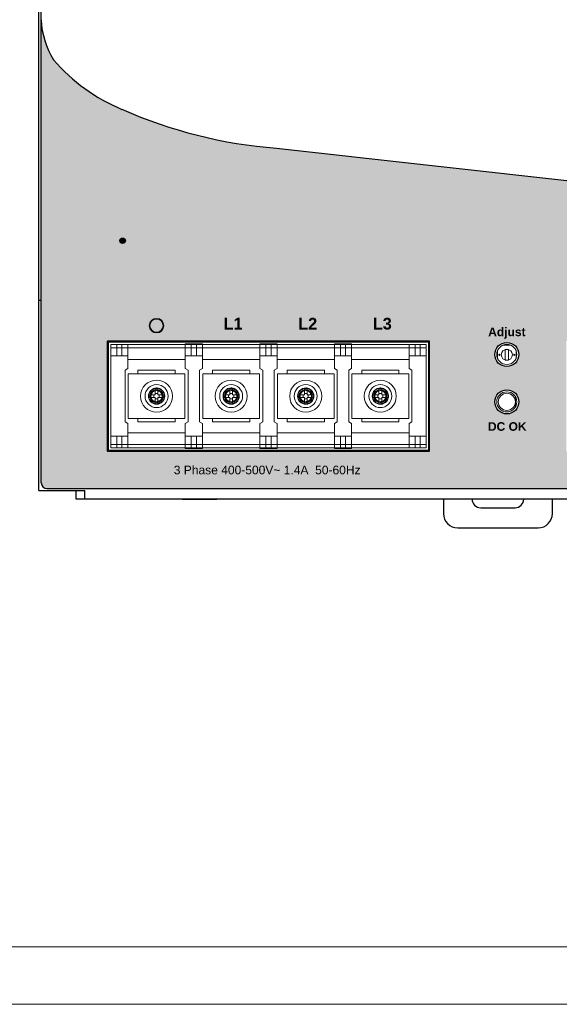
# Model space of a CAD drawing. Header units: millimetres. Extents: x 0 to 560, y 0 to 297.
# Tile 3 of 5: x 376 to 470, y 0 to 172. Entities that reach past the tile are written whole.
import ezdxf

# ---------------------------------------------------------------- set-up
doc = ezdxf.new("R2010")
doc.units = ezdxf.units.MM
doc.layers.get('0').update_dxf_attribs({"linetype": 'CONTINUOUS', "lineweight": 13})
doc.layers.add('Line', color=3, linetype='CONTINUOUS', lineweight=25)
doc.styles.add('arial', font='arial.ttf', dxfattribs={"height": 5})
doc.styles.add('STD', font='txt')

msp = doc.modelspace()

# ---------------------------------------------------------------- hatches: boundary and pattern name
at = {"ltscale": 5, "true_color": 0x000000}
h = msp.add_hatch(color=18, dxfattribs=at)
h.paths.add_polyline_path([(499.1, 140.42), (420.58, 149.14, -0.084309), (393.66, 155.92, -0.11581), (381.74, 164.53, -0.132154), (379.6, 171.5), (379.6, 90.85, 0.414214), (380.6, 89.85), (537.8, 89.85, 0.414214), (538.8, 90.85), (538.8, 125.4, 0.130211)])
h.paths.add_polyline_path([(462.85, 113.2, -1), (458.65, 113.2, -1)], flags=16)
h.paths.add_polyline_path([(447.3, 96.35), (391.1, 96.35), (391.1, 115.55), (447.3, 115.55)], flags=16)
h.paths.add_polyline_path([(527.3, 115.55), (527.3, 96.35), (471.1, 96.35), (471.1, 115.55)], flags=16)
h.paths.add_polyline_path([(462.85, 104.95, -1), (458.65, 104.95, -1)], flags=16)
at = {"linetype": 'ByBlock', "ltscale": 10, "true_color": 0xffffff}
h = msp.add_hatch(color=7, dxfattribs=at)
h.paths.add_polyline_path([(398.43, 118.23, 1), (400.97, 118.23, 1)])
h.paths.add_polyline_path([(400.85, 118.23, -1), (398.55, 118.23, -1)], flags=16)
h.paths.add_polyline_path([(399.76, 119.16), (399.76, 118.46), (400.6, 118.46), (400.6, 118.34), (398.8, 118.34), (398.8, 118.46), (399.64, 118.46), (399.64, 119.16)], flags=0)
h.paths.add_polyline_path([(400.3, 118.01), (400.3, 117.89), (399.1, 117.89), (399.1, 118.01)], flags=0)
h.paths.add_polyline_path([(400, 117.57), (400, 117.45), (399.4, 117.45), (399.4, 117.57)], flags=0)
at = {"layer": 'Line', "true_color": 0xffffff}
h = msp.add_hatch(color=7, dxfattribs=at)
h.dxf.hatch_style = 2
edge = h.paths.add_edge_path()
edge.add_spline(control_points=[(391.03, 134.21), (391.03, 134.21), (391.02, 133.35), (391.02, 133.35), (391.02, 133.35), (391.02, 133.34), (391.02, 133.34), (387.87, 133.34), (387.71, 129.27), (391, 129.27), (391, 129.27), (391, 128.42), (391, 128.42), (391, 128.42), (390.98, 128.42), (390.98, 128.42), (386.43, 128.45), (386.58, 134.04), (390.79, 134.21), (390.79, 134.21), (391.03, 134.21), (391.03, 134.21)], knot_values=[0, 0, 0, 0, 1, 1, 1, 2, 2, 2, 3, 3, 3, 4, 4, 4, 5, 5, 5, 6, 6, 6, 7, 7, 7, 7], degree=3, periodic=0)
h = msp.add_hatch(color=7, dxfattribs=at)
h.dxf.hatch_style = 2
edge = h.paths.add_edge_path()
edge.add_spline(control_points=[(392.68, 133), (392.68, 133), (392.68, 132.15), (392.68, 132.15), (392.68, 132.15), (392.68, 130.9), (392.68, 130.9), (392.68, 130.9), (392.68, 129.66), (392.68, 129.66), (392.68, 129.66), (392.68, 128.38), (392.68, 128.38), (392.68, 128.38), (392.08, 128.38), (392.08, 128.38), (391.78, 128.38), (391.54, 128.75), (391.54, 129.17), (391.54, 129.59), (391.54, 129.66), (391.54, 129.66), (391.54, 129.66), (391.54, 133), (391.54, 133), (391.54, 133), (391.54, 134.24), (391.54, 134.24), (391.54, 134.24), (392.68, 134.24), (392.68, 134.24), (392.68, 134.24), (392.68, 133), (392.68, 133)], knot_values=[0, 0, 0, 0, 1, 1, 1, 2, 2, 2, 3, 3, 3, 4, 4, 4, 5, 5, 5, 6, 6, 6, 7, 7, 7, 8, 8, 8, 9, 9, 9, 10, 10, 10, 11, 11, 11, 11], degree=3, periodic=0)
h = msp.add_hatch(color=7, dxfattribs=at)
h.dxf.hatch_style = 2
edge = h.paths.add_edge_path()
edge.add_spline(control_points=[(394.88, 134.18), (394.88, 134.18), (394.89, 133.32), (394.89, 133.32), (394.89, 133.32), (394.89, 133.31), (394.89, 133.31), (398.04, 133.31), (398.2, 129.24), (394.91, 129.24), (394.91, 129.24), (394.91, 128.39), (394.91, 128.39), (394.91, 128.39), (394.93, 128.39), (394.93, 128.39), (399.49, 128.42), (399.33, 134.01), (395.11, 134.19), (395.11, 134.19), (394.88, 134.18), (394.88, 134.18)], knot_values=[0, 0, 0, 0, 1, 1, 1, 2, 2, 2, 3, 3, 3, 4, 4, 4, 5, 5, 5, 6, 6, 6, 7, 7, 7, 7], degree=3, periodic=0)
h = msp.add_hatch(color=7, dxfattribs=at)
h.dxf.hatch_style = 2
edge = h.paths.add_edge_path()
edge.add_spline(control_points=[(394.41, 133.03), (394.41, 132.72), (394.13, 132.47), (393.78, 132.47), (393.43, 132.47), (393.15, 132.72), (393.15, 133.03), (393.15, 133.33), (393.43, 133.58), (393.78, 133.58), (394.13, 133.58), (394.41, 133.33), (394.41, 133.03)], knot_values=[0, 0, 0, 0, 1, 1, 1, 2, 2, 2, 3, 3, 3, 4, 4, 4, 4], degree=3, periodic=0)
h = msp.add_hatch(color=7, dxfattribs=at)
h.dxf.hatch_style = 2
edge = h.paths.add_edge_path()
edge.add_spline(control_points=[(394.34, 131.12), (394.34, 131.12), (394.34, 130.63), (394.34, 130.63), (394.34, 130.63), (394.34, 129.88), (394.34, 129.88), (394.34, 129.88), (394.34, 129.16), (394.34, 129.16), (394.34, 129.16), (394.34, 128.4), (394.34, 128.4), (394.34, 128.4), (393.74, 128.4), (393.74, 128.4), (393.44, 128.4), (393.2, 128.62), (393.2, 128.87), (393.2, 129.11), (393.2, 129.16), (393.2, 129.16), (393.2, 129.16), (393.2, 131.12), (393.2, 131.12), (393.2, 131.12), (393.2, 131.86), (393.2, 131.86), (393.2, 131.86), (394.34, 131.86), (394.34, 131.86), (394.34, 131.86), (394.34, 131.12), (394.34, 131.12)], knot_values=[0, 0, 0, 0, 1, 1, 1, 2, 2, 2, 3, 3, 3, 4, 4, 4, 5, 5, 5, 6, 6, 6, 7, 7, 7, 8, 8, 8, 9, 9, 9, 10, 10, 10, 11, 11, 11, 11], degree=3, periodic=0)
h = msp.add_hatch(color=7, dxfattribs=at)
h.dxf.hatch_style = 2
edge = h.paths.add_edge_path()
edge.add_spline(control_points=[(396.74, 130.82), (396.74, 130.82), (397.1, 130.48), (397.1, 130.48), (397.1, 130.48), (397.65, 129.98), (397.65, 129.98), (397.65, 129.98), (398.18, 129.48), (398.18, 129.48), (398.18, 129.48), (398.73, 128.97), (398.73, 128.97), (398.73, 128.97), (398.32, 128.53), (398.32, 128.53), (398.12, 128.31), (397.79, 128.28), (397.61, 128.45), (397.43, 128.62), (397.4, 128.65), (397.4, 128.65), (397.4, 128.65), (395.96, 129.99), (395.96, 129.99), (395.96, 129.99), (395.43, 130.49), (395.43, 130.49), (395.43, 130.49), (396.2, 131.32), (396.2, 131.32), (396.2, 131.32), (396.74, 130.82), (396.74, 130.82)], knot_values=[0, 0, 0, 0, 1, 1, 1, 2, 2, 2, 3, 3, 3, 4, 4, 4, 5, 5, 5, 6, 6, 6, 7, 7, 7, 8, 8, 8, 9, 9, 9, 10, 10, 10, 11, 11, 11, 11], degree=3, periodic=0)

# ---------------------------------------------------------------- linework, layer by layer
at = {"linetype": 'Continuous'}
for p, q in [((391.3, 115.35), (391.3, 96.55)), ((447.1, 115.35), (391.3, 115.35)), ((391.7, 114.95), (391.7, 96.95)), ((391.7, 114.95), (446.7, 114.95)), ((392.75, 114.95), (392.75, 114.39)), ((392.75, 114.95), (392.75, 112.95)), ((393.65, 114.39), (393.65, 114.95)), ((393.65, 112.95), (393.65, 114.95)), ((394.7, 114.95), (394.7, 114.39)), ((394.7, 114.95), (394.7, 110.74)), ((404.7, 115.05), (404.7, 114.95)), ((407.7, 115.05), (404.7, 115.05)), ((404.7, 115.05), (404.7, 114.95)), ((407.7, 115.05), (404.7, 115.05)), ((404.7, 114.39), (404.7, 114.95)), ((404.7, 114.95), (404.7, 110.74)), ((405.75, 114.95), (405.75, 114.39)), ((405.75, 114.95), (405.75, 112.95)), ((406.65, 114.39), (406.65, 114.95)), ((406.65, 112.95), (406.65, 114.95)), ((407.7, 114.95), (407.7, 115.05)), ((407.7, 114.95), (407.7, 115.05)), ((407.7, 114.95), (407.7, 114.39)), ((407.7, 114.95), (407.7, 110.74)), ((417.7, 115.05), (417.7, 114.95)), ((420.7, 115.05), (417.7, 115.05)), ((417.7, 115.05), (417.7, 114.95)), ((420.7, 115.05), (417.7, 115.05)), ((417.7, 114.39), (417.7, 114.95)), ((417.7, 114.95), (417.7, 110.74)), ((418.75, 114.95), (418.75, 114.39)), ((418.75, 114.95), (418.75, 112.95)), ((419.65, 114.39), (419.65, 114.95)), ((419.65, 112.95), (419.65, 114.95)), ((420.7, 114.95), (420.7, 115.05)), ((420.7, 114.95), (420.7, 115.05)), ((420.7, 114.95), (420.7, 114.39)), ((420.7, 114.95), (420.7, 110.74)), ((433.7, 115.05), (430.7, 115.05)), ((430.7, 115.05), (430.7, 114.95)), ((433.7, 115.05), (430.7, 115.05)), ((430.7, 115.05), (430.7, 114.95)), ((430.7, 114.39), (430.7, 114.95)), ((430.7, 114.95), (430.7, 110.74)), ((431.75, 114.95), (431.75, 114.39)), ((431.75, 114.95), (431.75, 112.95)), ((432.65, 114.39), (432.65, 114.95)), ((432.65, 112.95), (432.65, 114.95)), ((433.7, 114.95), (433.7, 115.05)), ((433.7, 114.95), (433.7, 115.05)), ((433.7, 114.95), (433.7, 114.39)), ((433.7, 114.95), (433.7, 110.74)), ((443.7, 114.39), (443.7, 114.95)), ((443.7, 114.95), (443.7, 110.74)), ((444.75, 114.95), (444.75, 114.39)), ((444.75, 114.95), (444.75, 112.95)), ((445.65, 114.39), (445.65, 114.95)), ((445.65, 112.95), (445.65, 114.95)), ((446.7, 114.95), (446.7, 97.51)), ((447.1, 96.55), (447.1, 115.35)), ((391.7, 114.39), (446.7, 114.39)), ((459.15, 113.88), (459.15, 112.54)), ((460.06, 114.8), (461.44, 114.8)), ((461.05, 114.06), (460.45, 114.06)), ((460.45, 114.06), (460.45, 112.24)), ((461.05, 112.24), (461.05, 114.06)), ((462.35, 112.54), (462.35, 113.88)), ((391.7, 112.95), (394.7, 112.95)), ((394.7, 112.35), (404.7, 112.35)), ((404.7, 112.95), (407.7, 112.95)), ((407.7, 112.35), (417.7, 112.35)), ((417.7, 112.95), (420.7, 112.95)), ((420.7, 112.35), (430.7, 112.35)), ((430.7, 112.95), (433.7, 112.95)), ((433.7, 112.35), (443.7, 112.35)), ((443.7, 112.95), (446.7, 112.95)), ((460.45, 112.24), (461.05, 112.24)), ((394.7, 110.74), (394.2, 110.45)), ((394.2, 110.45), (394.2, 101.45)), ((394.75, 109.85), (394.75, 102.05)), ((404.65, 109.85), (394.75, 109.85)), ((396.45, 109.85), (396.45, 110.45)), ((402.95, 110.45), (396.45, 110.45)), ((402.95, 110.45), (402.95, 109.85)), ((404.65, 102.05), (404.65, 109.85)), ((405.2, 110.45), (404.7, 110.74)), ((405.2, 101.45), (405.2, 110.45)), ((407.7, 110.74), (407.2, 110.45)), ((407.2, 110.45), (407.2, 101.45)), ((407.75, 109.85), (407.75, 102.05)), ((417.65, 109.85), (407.75, 109.85)), ((409.45, 109.85), (409.45, 110.45)), ((415.95, 110.45), (409.45, 110.45)), ((415.95, 110.45), (415.95, 109.85)), ((417.65, 102.05), (417.65, 109.85)), ((418.2, 110.45), (417.7, 110.74)), ((418.2, 101.45), (418.2, 110.45)), ((420.7, 110.74), (420.2, 110.45)), ((420.2, 110.45), (420.2, 101.45)), ((420.75, 109.85), (420.75, 102.05)), ((430.65, 109.85), (420.75, 109.85)), ((422.45, 109.85), (422.45, 110.45)), ((428.95, 110.45), (422.45, 110.45)), ((428.95, 110.45), (428.95, 109.85)), ((430.65, 102.05), (430.65, 109.85)), ((431.2, 110.45), (430.7, 110.74)), ((431.2, 101.45), (431.2, 110.45)), ((433.7, 110.74), (433.2, 110.45)), ((433.2, 110.45), (433.2, 101.45)), ((443.65, 109.85), (433.75, 109.85)), ((433.75, 109.85), (433.75, 102.05)), ((441.95, 110.45), (435.45, 110.45)), ((435.45, 109.85), (435.45, 110.45)), ((441.95, 110.45), (441.95, 109.85)), ((443.65, 102.05), (443.65, 109.85)), ((444.2, 110.45), (443.7, 110.74)), ((444.2, 101.45), (444.2, 110.45)), ((399.46, 107.29), (399.46, 106.19)), ((399.94, 106.4), (399.46, 106.4)), ((399.94, 106.19), (399.94, 107.29)), ((412.46, 107.29), (412.46, 106.19)), ((412.94, 106.4), (412.46, 106.4)), ((412.94, 106.19), (412.94, 107.29)), ((425.46, 107.29), (425.46, 106.19)), ((425.94, 106.4), (425.46, 106.4)), ((425.94, 106.19), (425.94, 107.29)), ((438.46, 107.29), (438.46, 106.19)), ((438.94, 106.4), (438.46, 106.4)), ((438.94, 106.19), (438.94, 107.29)), ((399.46, 106.19), (398.36, 106.19)), ((398.36, 105.71), (399.46, 105.71)), ((399.25, 106.19), (399.25, 105.71)), ((399.46, 105.71), (399.46, 104.61)), ((399.46, 105.5), (399.94, 105.5)), ((401.04, 106.19), (399.94, 106.19)), ((399.94, 104.61), (399.94, 105.71)), ((399.94, 105.71), (401.04, 105.71)), ((400.15, 105.71), (400.15, 106.19)), ((412.46, 106.19), (411.36, 106.19)), ((411.36, 105.71), (412.46, 105.71)), ((412.25, 106.19), (412.25, 105.71)), ((412.46, 105.71), (412.46, 104.61)), ((412.46, 105.5), (412.94, 105.5)), ((414.04, 106.19), (412.94, 106.19)), ((412.94, 104.61), (412.94, 105.71)), ((412.94, 105.71), (414.04, 105.71)), ((413.15, 105.71), (413.15, 106.19)), ((425.46, 106.19), (424.36, 106.19)), ((424.36, 105.71), (425.46, 105.71)), ((425.25, 106.19), (425.25, 105.71)), ((425.46, 105.71), (425.46, 104.61)), ((425.46, 105.5), (425.94, 105.5)), ((427.04, 106.19), (425.94, 106.19)), ((425.94, 105.71), (427.04, 105.71)), ((425.94, 104.61), (425.94, 105.71)), ((426.15, 105.71), (426.15, 106.19)), ((438.46, 106.19), (437.36, 106.19)), ((437.36, 105.71), (438.46, 105.71)), ((438.25, 106.19), (438.25, 105.71)), ((438.46, 105.71), (438.46, 104.61)), ((438.46, 105.5), (438.94, 105.5)), ((440.04, 106.19), (438.94, 106.19)), ((438.94, 105.71), (440.04, 105.71)), ((438.94, 104.61), (438.94, 105.71)), ((439.15, 105.71), (439.15, 106.19)), ((462.25, 105.81), (462.25, 104.09)), ((394.2, 101.45), (394.7, 101.16)), ((394.75, 102.05), (404.65, 102.05)), ((396.45, 101.45), (396.45, 102.05)), ((396.45, 101.45), (402.95, 101.45)), ((402.95, 102.05), (402.95, 101.45)), ((404.7, 101.16), (405.2, 101.45)), ((407.2, 101.45), (407.7, 101.16)), ((407.75, 102.05), (417.65, 102.05)), ((409.45, 101.45), (409.45, 102.05)), ((409.45, 101.45), (415.95, 101.45)), ((415.95, 102.05), (415.95, 101.45)), ((417.7, 101.16), (418.2, 101.45)), ((420.2, 101.45), (420.7, 101.16)), ((420.75, 102.05), (430.65, 102.05)), ((422.45, 101.45), (422.45, 102.05)), ((422.45, 101.45), (428.95, 101.45)), ((428.95, 102.05), (428.95, 101.45)), ((430.7, 101.16), (431.2, 101.45)), ((433.2, 101.45), (433.7, 101.16)), ((433.75, 102.05), (443.65, 102.05)), ((435.45, 101.45), (435.45, 102.05)), ((435.45, 101.45), (441.95, 101.45)), ((441.95, 102.05), (441.95, 101.45)), ((443.7, 101.16), (444.2, 101.45)), ((394.7, 101.16), (394.7, 96.95)), ((394.7, 99.55), (404.7, 99.55)), ((404.7, 101.16), (404.7, 96.95)), ((407.7, 101.16), (407.7, 96.95)), ((407.7, 99.55), (417.7, 99.55)), ((417.7, 101.16), (417.7, 96.95)), ((420.7, 101.16), (420.7, 96.95)), ((420.7, 99.55), (430.7, 99.55)), ((430.7, 101.16), (430.7, 96.95)), ((433.7, 101.16), (433.7, 96.95)), ((433.7, 99.55), (443.7, 99.55)), ((443.7, 101.16), (443.7, 96.95)), ((391.7, 98.95), (394.7, 98.95)), ((392.75, 98.95), (392.75, 96.95)), ((393.65, 98.95), (393.65, 96.95)), ((404.7, 98.95), (407.7, 98.95)), ((405.75, 98.95), (405.75, 96.95)), ((406.65, 98.95), (406.65, 96.95)), ((417.7, 98.95), (420.7, 98.95)), ((418.75, 98.95), (418.75, 96.95)), ((419.65, 98.95), (419.65, 96.95)), ((430.7, 98.95), (433.7, 98.95)), ((431.75, 98.95), (431.75, 96.95)), ((432.65, 98.95), (432.65, 96.95)), ((443.7, 98.95), (446.7, 98.95)), ((444.75, 98.95), (444.75, 96.95)), ((445.65, 98.95), (445.65, 96.95)), ((391.3, 96.55), (447.1, 96.55)), ((391.7, 97.51), (446.7, 97.51)), ((446.7, 96.95), (391.7, 96.95)), ((392.75, 97.51), (392.75, 96.95)), ((393.65, 96.95), (393.65, 97.51)), ((394.7, 97.51), (394.7, 96.95)), ((404.7, 96.95), (404.7, 97.51)), ((404.7, 96.95), (404.7, 96.85)), ((404.7, 96.95), (404.7, 96.85)), ((404.7, 96.85), (407.7, 96.85)), ((404.7, 96.85), (407.7, 96.85)), ((405.75, 97.51), (405.75, 96.95)), ((406.65, 96.95), (406.65, 97.51)), ((407.7, 97.51), (407.7, 96.95)), ((407.7, 96.85), (407.7, 96.95)), ((407.7, 96.85), (407.7, 96.95)), ((417.7, 96.95), (417.7, 97.51)), ((417.7, 96.95), (417.7, 96.85)), ((417.7, 96.95), (417.7, 96.85)), ((417.7, 96.85), (420.7, 96.85)), ((417.7, 96.85), (420.7, 96.85)), ((418.75, 97.51), (418.75, 96.95)), ((419.65, 96.95), (419.65, 97.51)), ((420.7, 97.51), (420.7, 96.95)), ((420.7, 96.85), (420.7, 96.95)), ((420.7, 96.85), (420.7, 96.95)), ((430.7, 96.95), (430.7, 97.51)), ((430.7, 96.95), (430.7, 96.85)), ((430.7, 96.95), (430.7, 96.85)), ((430.7, 96.85), (433.7, 96.85)), ((430.7, 96.85), (433.7, 96.85)), ((431.75, 97.51), (431.75, 96.95)), ((432.65, 96.95), (432.65, 97.51)), ((433.7, 97.51), (433.7, 96.95)), ((433.7, 96.85), (433.7, 96.95)), ((433.7, 96.85), (433.7, 96.95)), ((443.7, 96.95), (443.7, 97.51)), ((444.75, 97.51), (444.75, 96.95)), ((445.65, 96.95), (445.65, 97.51)), ((446.7, 97.51), (446.7, 96.95))]:
    msp.add_line(p, q, dxfattribs=at)
at = {"ltscale": 5}
for points in [[(0, 0), (560, 0), (560, 297), (0, 297)], [(10, 10), (550, 10), (550, 287), (10, 287)]]:
    msp.add_lwpolyline(points, close=True, dxfattribs=at)
at = {"color": 7, "linetype": 'ByBlock', "ltscale": 10, "true_color": 0xffffff}
for radius in [1.27, 1.15]:
    msp.add_circle((399.7, 118.23), radius, dxfattribs=at)
at = {"linetype": 'Continuous'}
for centre, radius in [((460.75, 113.21), 1.75), ((459.45, 113.15), 0.1), ((460.75, 113.15), 0.965), ((462.05, 113.15), 0.1), ((399.7, 105.95), 2.79), ((412.7, 105.95), 2.79), ((425.7, 105.95), 2.79), ((438.7, 105.95), 2.79), ((399.7, 105.95), 2), ((399.7, 105.95), 1.15), ((399.7, 105.95), 1), ((412.7, 105.95), 2), ((412.7, 105.95), 1.15), ((412.7, 105.95), 1), ((425.7, 105.95), 2), ((425.7, 105.95), 1.15), ((425.7, 105.95), 1), ((438.7, 105.95), 2), ((438.7, 105.95), 1.15), ((438.7, 105.95), 1), ((460.75, 104.95), 1.75), ((460.75, 104.95), 1.5)]:
    msp.add_circle(centre, radius, dxfattribs=at)
for centre, radius, start, end in [((399.7, 105.95), 1.42, 90, 270), ((399.7, 105.95), 1.35, 90, 270), ((399.7, 105.95), 0.982, 90, 270), ((399.7, 105.95), 1.42, 270, 90), ((412.7, 105.95), 1.42, 90, 270), ((412.7, 105.95), 1.35, 90, 270), ((412.7, 105.95), 0.982, 90, 270), ((412.7, 105.95), 1.42, 270, 90), ((425.7, 105.95), 1.42, 90, 270), ((425.7, 105.95), 1.35, 90, 270), ((425.7, 105.95), 0.982, 90, 270), ((425.7, 105.95), 1.42, 270, 90), ((438.7, 105.95), 1.42, 90, 270), ((438.7, 105.95), 1.35, 90, 270), ((438.7, 105.95), 0.982, 90, 270), ((438.7, 105.95), 1.42, 270, 90)]:
    msp.add_arc(centre, radius, start, end, dxfattribs=at)
for points, knots in [([(399.7, 107.3), (399.67, 107.3), (399.62, 107.29), (399.54, 107.29), (399.49, 107.29), (399.46, 107.29)], [0, 0, 0, 0, 0.0804634, 0.1609103, 0.2413241, 0.2413241, 0.2413241, 0.2413241]), ([(401.12, 105.95), (401.12, 106.03), (401.11, 106.19), (401.04, 106.42), (400.93, 106.65), (400.79, 106.86), (400.6, 107.04), (400.39, 107.19), (400.17, 107.29), (399.93, 107.36), (399.78, 107.37), (399.7, 107.37)], [0, 0, 0, 0, 0.232404, 0.475106, 0.726811, 0.982381, 1.239923, 1.49513, 1.746058, 1.987622, 2.218513, 2.218513, 2.218513, 2.218513]), ([(401.12, 105.95), (401.12, 106.03), (401.11, 106.18), (401.04, 106.41), (400.93, 106.64), (400.78, 106.85), (400.6, 107.03), (400.39, 107.18), (400.17, 107.29), (399.93, 107.36), (399.78, 107.37), (399.7, 107.37)], [0, 0, 0, 0, 0.227771, 0.468337, 0.719535, 0.976065, 1.235117, 1.491947, 1.743789, 1.985296, 2.214326, 2.214326, 2.214326, 2.214326]), ([(401.05, 105.95), (401.05, 106.03), (401.04, 106.18), (400.97, 106.41), (400.87, 106.62), (400.73, 106.82), (400.56, 106.99), (400.36, 107.13), (400.15, 107.23), (399.93, 107.29), (399.77, 107.3), (399.7, 107.3)], [0, 0, 0, 0, 0.227413, 0.460521, 0.69936, 0.939632, 1.180993, 1.420211, 1.656763, 1.886538, 2.109528, 2.109528, 2.109528, 2.109528]), ([(399.94, 107.29), (399.91, 107.29), (399.86, 107.29), (399.78, 107.29), (399.73, 107.3), (399.7, 107.3)], [0, 0, 0, 0, 0.0804138, 0.1608607, 0.2413241, 0.2413241, 0.2413241, 0.2413241]), ([(399.7, 107.3), (399.77, 107.3), (399.93, 107.29), (400.15, 107.22), (400.37, 107.12), (400.56, 106.98), (400.74, 106.8), (400.87, 106.61), (400.98, 106.39), (401.04, 106.17), (401.05, 106.02), (401.05, 105.95)], [0, 0, 0, 0, 0.223252, 0.455325, 0.695138, 0.93785, 1.181868, 1.423219, 1.660116, 1.887921, 2.105492, 2.105492, 2.105492, 2.105492]), ([(399.7, 106.93), (399.75, 106.93), (399.86, 106.92), (400.03, 106.88), (400.18, 106.8), (400.33, 106.7), (400.45, 106.57), (400.55, 106.43), (400.63, 106.27), (400.67, 106.11), (400.68, 106), (400.68, 105.95)], [0, 0, 0, 0, 0.162478, 0.331377, 0.505908, 0.68255, 0.860142, 1.035793, 1.208202, 1.373994, 1.532338, 1.532338, 1.532338, 1.532338]), ([(400.68, 105.95), (400.68, 106), (400.67, 106.11), (400.63, 106.28), (400.55, 106.43), (400.45, 106.58), (400.32, 106.7), (400.18, 106.8), (400.02, 106.88), (399.86, 106.92), (399.75, 106.93), (399.7, 106.93)], [0, 0, 0, 0, 0.162478, 0.331377, 0.505908, 0.68255, 0.860142, 1.035793, 1.208202, 1.373994, 1.532338, 1.532338, 1.532338, 1.532338]), ([(412.7, 107.3), (412.67, 107.3), (412.62, 107.29), (412.54, 107.29), (412.49, 107.29), (412.46, 107.29)], [0, 0, 0, 0, 0.0804634, 0.1609103, 0.2413241, 0.2413241, 0.2413241, 0.2413241]), ([(414.12, 105.95), (414.12, 106.03), (414.11, 106.19), (414.04, 106.42), (413.93, 106.65), (413.79, 106.86), (413.6, 107.04), (413.39, 107.19), (413.17, 107.29), (412.93, 107.36), (412.78, 107.37), (412.7, 107.37)], [0, 0, 0, 0, 0.232404, 0.475106, 0.726811, 0.982381, 1.239923, 1.49513, 1.746058, 1.987622, 2.218513, 2.218513, 2.218513, 2.218513]), ([(414.12, 105.95), (414.12, 106.03), (414.11, 106.18), (414.04, 106.41), (413.93, 106.64), (413.78, 106.85), (413.6, 107.03), (413.39, 107.18), (413.17, 107.29), (412.93, 107.36), (412.78, 107.37), (412.7, 107.37)], [0, 0, 0, 0, 0.227771, 0.468337, 0.719535, 0.976065, 1.235117, 1.491947, 1.743789, 1.985296, 2.214326, 2.214326, 2.214326, 2.214326]), ([(414.05, 105.95), (414.05, 106.03), (414.04, 106.18), (413.97, 106.41), (413.87, 106.62), (413.73, 106.82), (413.56, 106.99), (413.36, 107.13), (413.15, 107.23), (412.93, 107.29), (412.77, 107.3), (412.7, 107.3)], [0, 0, 0, 0, 0.227413, 0.460521, 0.69936, 0.939632, 1.180993, 1.420211, 1.656763, 1.886538, 2.109528, 2.109528, 2.109528, 2.109528]), ([(412.94, 107.29), (412.91, 107.29), (412.86, 107.29), (412.78, 107.29), (412.73, 107.3), (412.7, 107.3)], [0, 0, 0, 0, 0.0804138, 0.1608607, 0.2413241, 0.2413241, 0.2413241, 0.2413241]), ([(412.7, 107.3), (412.77, 107.3), (412.93, 107.29), (413.15, 107.22), (413.37, 107.12), (413.56, 106.98), (413.74, 106.8), (413.87, 106.61), (413.98, 106.39), (414.04, 106.17), (414.05, 106.02), (414.05, 105.95)], [0, 0, 0, 0, 0.223252, 0.455325, 0.695138, 0.93785, 1.181868, 1.423219, 1.660116, 1.887921, 2.105492, 2.105492, 2.105492, 2.105492]), ([(412.7, 106.93), (412.75, 106.93), (412.86, 106.92), (413.03, 106.88), (413.18, 106.8), (413.33, 106.7), (413.45, 106.57), (413.55, 106.43), (413.63, 106.27), (413.67, 106.11), (413.68, 106), (413.68, 105.95)], [0, 0, 0, 0, 0.162478, 0.331377, 0.505908, 0.68255, 0.860142, 1.035793, 1.208202, 1.373994, 1.532338, 1.532338, 1.532338, 1.532338]), ([(413.68, 105.95), (413.68, 106), (413.67, 106.11), (413.63, 106.28), (413.55, 106.43), (413.45, 106.58), (413.32, 106.7), (413.18, 106.8), (413.02, 106.88), (412.86, 106.92), (412.75, 106.93), (412.7, 106.93)], [0, 0, 0, 0, 0.162478, 0.331377, 0.505908, 0.68255, 0.860142, 1.035793, 1.208202, 1.373994, 1.532338, 1.532338, 1.532338, 1.532338]), ([(425.7, 107.3), (425.67, 107.3), (425.62, 107.29), (425.54, 107.29), (425.49, 107.29), (425.46, 107.29)], [0, 0, 0, 0, 0.0804634, 0.1609103, 0.2413241, 0.2413241, 0.2413241, 0.2413241]), ([(427.12, 105.95), (427.12, 106.03), (427.11, 106.19), (427.04, 106.42), (426.93, 106.65), (426.79, 106.86), (426.6, 107.04), (426.39, 107.19), (426.17, 107.29), (425.93, 107.36), (425.78, 107.37), (425.7, 107.37)], [0, 0, 0, 0, 0.232404, 0.475106, 0.726811, 0.982381, 1.239923, 1.49513, 1.746058, 1.987622, 2.218513, 2.218513, 2.218513, 2.218513]), ([(427.12, 105.95), (427.12, 106.03), (427.11, 106.18), (427.04, 106.41), (426.93, 106.64), (426.78, 106.85), (426.6, 107.03), (426.39, 107.18), (426.17, 107.29), (425.93, 107.36), (425.78, 107.37), (425.7, 107.37)], [0, 0, 0, 0, 0.227771, 0.468337, 0.719535, 0.976065, 1.235117, 1.491947, 1.743789, 1.985296, 2.214326, 2.214326, 2.214326, 2.214326]), ([(427.05, 105.95), (427.05, 106.03), (427.04, 106.18), (426.97, 106.41), (426.87, 106.62), (426.73, 106.82), (426.56, 106.99), (426.36, 107.13), (426.15, 107.23), (425.93, 107.29), (425.77, 107.3), (425.7, 107.3)], [0, 0, 0, 0, 0.227413, 0.460521, 0.69936, 0.939632, 1.180993, 1.420211, 1.656763, 1.886538, 2.109528, 2.109528, 2.109528, 2.109528]), ([(425.94, 107.29), (425.91, 107.29), (425.86, 107.29), (425.78, 107.29), (425.73, 107.3), (425.7, 107.3)], [0, 0, 0, 0, 0.0804138, 0.1608607, 0.2413241, 0.2413241, 0.2413241, 0.2413241]), ([(425.7, 107.3), (425.77, 107.3), (425.93, 107.29), (426.15, 107.22), (426.37, 107.12), (426.56, 106.98), (426.74, 106.8), (426.87, 106.61), (426.98, 106.39), (427.04, 106.17), (427.05, 106.02), (427.05, 105.95)], [0, 0, 0, 0, 0.223252, 0.455325, 0.695138, 0.93785, 1.181868, 1.423219, 1.660116, 1.887921, 2.105492, 2.105492, 2.105492, 2.105492]), ([(425.7, 106.93), (425.75, 106.93), (425.86, 106.92), (426.03, 106.88), (426.18, 106.8), (426.33, 106.7), (426.45, 106.57), (426.55, 106.43), (426.63, 106.27), (426.67, 106.11), (426.68, 106), (426.68, 105.95)], [0, 0, 0, 0, 0.162478, 0.331377, 0.505908, 0.68255, 0.860142, 1.035793, 1.208202, 1.373994, 1.532338, 1.532338, 1.532338, 1.532338]), ([(426.68, 105.95), (426.68, 106), (426.67, 106.11), (426.63, 106.28), (426.55, 106.43), (426.45, 106.58), (426.32, 106.7), (426.18, 106.8), (426.02, 106.88), (425.86, 106.92), (425.75, 106.93), (425.7, 106.93)], [0, 0, 0, 0, 0.162478, 0.331377, 0.505908, 0.68255, 0.860142, 1.035793, 1.208202, 1.373994, 1.532338, 1.532338, 1.532338, 1.532338]), ([(438.7, 107.3), (438.67, 107.3), (438.62, 107.29), (438.54, 107.29), (438.49, 107.29), (438.46, 107.29)], [0, 0, 0, 0, 0.0804634, 0.1609103, 0.2413241, 0.2413241, 0.2413241, 0.2413241]), ([(440.12, 105.95), (440.12, 106.03), (440.11, 106.19), (440.04, 106.42), (439.93, 106.65), (439.79, 106.86), (439.6, 107.04), (439.39, 107.19), (439.17, 107.29), (438.93, 107.36), (438.78, 107.37), (438.7, 107.37)], [0, 0, 0, 0, 0.232404, 0.475106, 0.726811, 0.982381, 1.239923, 1.49513, 1.746058, 1.987622, 2.218513, 2.218513, 2.218513, 2.218513]), ([(440.12, 105.95), (440.12, 106.03), (440.11, 106.18), (440.04, 106.41), (439.93, 106.64), (439.78, 106.85), (439.6, 107.03), (439.39, 107.18), (439.17, 107.29), (438.93, 107.36), (438.78, 107.37), (438.7, 107.37)], [0, 0, 0, 0, 0.227771, 0.468337, 0.719535, 0.976065, 1.235117, 1.491947, 1.743789, 1.985296, 2.214326, 2.214326, 2.214326, 2.214326]), ([(440.05, 105.95), (440.05, 106.03), (440.04, 106.18), (439.97, 106.41), (439.87, 106.62), (439.73, 106.82), (439.56, 106.99), (439.36, 107.13), (439.15, 107.23), (438.93, 107.29), (438.77, 107.3), (438.7, 107.3)], [0, 0, 0, 0, 0.227413, 0.460521, 0.69936, 0.939632, 1.180993, 1.420211, 1.656763, 1.886538, 2.109528, 2.109528, 2.109528, 2.109528]), ([(438.94, 107.29), (438.91, 107.29), (438.86, 107.29), (438.78, 107.29), (438.73, 107.3), (438.7, 107.3)], [0, 0, 0, 0, 0.0804138, 0.1608607, 0.2413241, 0.2413241, 0.2413241, 0.2413241]), ([(438.7, 107.3), (438.77, 107.3), (438.93, 107.29), (439.15, 107.22), (439.37, 107.12), (439.56, 106.98), (439.74, 106.8), (439.87, 106.61), (439.98, 106.39), (440.04, 106.17), (440.05, 106.02), (440.05, 105.95)], [0, 0, 0, 0, 0.223252, 0.455325, 0.695138, 0.93785, 1.181868, 1.423219, 1.660116, 1.887921, 2.105492, 2.105492, 2.105492, 2.105492]), ([(438.7, 106.93), (438.75, 106.93), (438.86, 106.92), (439.03, 106.88), (439.18, 106.8), (439.33, 106.7), (439.45, 106.57), (439.55, 106.43), (439.63, 106.27), (439.67, 106.11), (439.68, 106), (439.68, 105.95)], [0, 0, 0, 0, 0.162478, 0.331377, 0.505908, 0.68255, 0.860142, 1.035793, 1.208202, 1.373994, 1.532338, 1.532338, 1.532338, 1.532338]), ([(439.68, 105.95), (439.68, 106), (439.67, 106.11), (439.63, 106.28), (439.55, 106.43), (439.45, 106.58), (439.32, 106.7), (439.18, 106.8), (439.02, 106.88), (438.86, 106.92), (438.75, 106.93), (438.7, 106.93)], [0, 0, 0, 0, 0.162478, 0.331377, 0.505908, 0.68255, 0.860142, 1.035793, 1.208202, 1.373994, 1.532338, 1.532338, 1.532338, 1.532338]), ([(398.36, 106.19), (398.36, 106.14), (398.35, 106.03), (398.35, 105.87), (398.36, 105.76), (398.36, 105.71)], [0, 0, 0, 0, 0.1608592, 0.321785, 0.4826441, 0.4826441, 0.4826441, 0.4826441]), ([(399.7, 104.6), (399.78, 104.6), (399.93, 104.61), (400.16, 104.68), (400.37, 104.78), (400.57, 104.92), (400.74, 105.09), (400.88, 105.29), (400.98, 105.5), (401.04, 105.72), (401.05, 105.88), (401.05, 105.95)], [0, 0, 0, 0, 0.227413, 0.460521, 0.69936, 0.939632, 1.180993, 1.420211, 1.656763, 1.886538, 2.109528, 2.109528, 2.109528, 2.109528]), ([(399.7, 104.53), (399.78, 104.53), (399.94, 104.54), (400.17, 104.61), (400.4, 104.72), (400.61, 104.86), (400.79, 105.05), (400.94, 105.26), (401.04, 105.48), (401.11, 105.72), (401.12, 105.87), (401.12, 105.95)], [0, 0, 0, 0, 0.232404, 0.475106, 0.726811, 0.982381, 1.239923, 1.49513, 1.746058, 1.987622, 2.218513, 2.218513, 2.218513, 2.218513]), ([(400.68, 105.95), (400.68, 105.9), (400.67, 105.79), (400.63, 105.62), (400.55, 105.47), (400.45, 105.32), (400.32, 105.2), (400.18, 105.1), (400.02, 105.02), (399.86, 104.98), (399.75, 104.97), (399.7, 104.97)], [0, 0, 0, 0, 0.162478, 0.331377, 0.505908, 0.68255, 0.860142, 1.035793, 1.208202, 1.373994, 1.532338, 1.532338, 1.532338, 1.532338]), ([(399.7, 104.53), (399.78, 104.53), (399.93, 104.54), (400.16, 104.61), (400.39, 104.72), (400.6, 104.87), (400.78, 105.05), (400.93, 105.26), (401.04, 105.48), (401.11, 105.72), (401.12, 105.87), (401.12, 105.95)], [0, 0, 0, 0, 0.227771, 0.468337, 0.719535, 0.976065, 1.235117, 1.491947, 1.743789, 1.985296, 2.214326, 2.214326, 2.214326, 2.214326]), ([(401.12, 105.95), (401.12, 105.87), (401.11, 105.71), (401.04, 105.48), (400.93, 105.25), (400.79, 105.04), (400.6, 104.86), (400.39, 104.71), (400.17, 104.61), (399.93, 104.54), (399.78, 104.53), (399.7, 104.53)], [0, 0, 0, 0, 0.232404, 0.475106, 0.726811, 0.982381, 1.239923, 1.49513, 1.746058, 1.987622, 2.218513, 2.218513, 2.218513, 2.218513]), ([(401.05, 105.95), (401.05, 105.88), (401.04, 105.72), (400.97, 105.5), (400.87, 105.28), (400.73, 105.09), (400.55, 104.91), (400.36, 104.78), (400.14, 104.67), (399.92, 104.61), (399.77, 104.6), (399.7, 104.6)], [0, 0, 0, 0, 0.223252, 0.455325, 0.695138, 0.93785, 1.181868, 1.423219, 1.660116, 1.887921, 2.105492, 2.105492, 2.105492, 2.105492]), ([(401.05, 105.95), (401.05, 105.98), (401.04, 106.03), (401.04, 106.11), (401.04, 106.16), (401.04, 106.19)], [0, 0, 0, 0, 0.0804632, 0.1609101, 0.241324, 0.241324, 0.241324, 0.241324]), ([(401.04, 105.71), (401.04, 105.74), (401.04, 105.79), (401.04, 105.87), (401.05, 105.92), (401.05, 105.95)], [0, 0, 0, 0, 0.0804139, 0.1608608, 0.241324, 0.241324, 0.241324, 0.241324]), ([(411.36, 106.19), (411.36, 106.14), (411.35, 106.03), (411.35, 105.87), (411.36, 105.76), (411.36, 105.71)], [0, 0, 0, 0, 0.1608592, 0.321785, 0.4826441, 0.4826441, 0.4826441, 0.4826441]), ([(412.7, 104.6), (412.78, 104.6), (412.93, 104.61), (413.16, 104.68), (413.37, 104.78), (413.57, 104.92), (413.74, 105.09), (413.88, 105.29), (413.98, 105.5), (414.04, 105.72), (414.05, 105.88), (414.05, 105.95)], [0, 0, 0, 0, 0.227413, 0.460521, 0.69936, 0.939632, 1.180993, 1.420211, 1.656763, 1.886538, 2.109528, 2.109528, 2.109528, 2.109528]), ([(412.7, 104.53), (412.78, 104.53), (412.94, 104.54), (413.17, 104.61), (413.4, 104.72), (413.61, 104.86), (413.79, 105.05), (413.94, 105.26), (414.04, 105.48), (414.11, 105.72), (414.12, 105.87), (414.12, 105.95)], [0, 0, 0, 0, 0.232404, 0.475106, 0.726811, 0.982381, 1.239923, 1.49513, 1.746058, 1.987622, 2.218513, 2.218513, 2.218513, 2.218513]), ([(413.68, 105.95), (413.68, 105.9), (413.67, 105.79), (413.63, 105.62), (413.55, 105.47), (413.45, 105.32), (413.32, 105.2), (413.18, 105.1), (413.02, 105.02), (412.86, 104.98), (412.75, 104.97), (412.7, 104.97)], [0, 0, 0, 0, 0.162478, 0.331377, 0.505908, 0.68255, 0.860142, 1.035793, 1.208202, 1.373994, 1.532338, 1.532338, 1.532338, 1.532338]), ([(412.7, 104.53), (412.78, 104.53), (412.93, 104.54), (413.16, 104.61), (413.39, 104.72), (413.6, 104.87), (413.78, 105.05), (413.93, 105.26), (414.04, 105.48), (414.11, 105.72), (414.12, 105.87), (414.12, 105.95)], [0, 0, 0, 0, 0.227771, 0.468337, 0.719535, 0.976065, 1.235117, 1.491947, 1.743789, 1.985296, 2.214326, 2.214326, 2.214326, 2.214326]), ([(414.12, 105.95), (414.12, 105.87), (414.11, 105.71), (414.04, 105.48), (413.93, 105.25), (413.79, 105.04), (413.6, 104.86), (413.39, 104.71), (413.17, 104.61), (412.93, 104.54), (412.78, 104.53), (412.7, 104.53)], [0, 0, 0, 0, 0.232404, 0.475106, 0.726811, 0.982381, 1.239923, 1.49513, 1.746058, 1.987622, 2.218513, 2.218513, 2.218513, 2.218513]), ([(414.05, 105.95), (414.05, 105.88), (414.04, 105.72), (413.97, 105.5), (413.87, 105.28), (413.73, 105.09), (413.55, 104.91), (413.36, 104.78), (413.14, 104.67), (412.92, 104.61), (412.77, 104.6), (412.7, 104.6)], [0, 0, 0, 0, 0.223252, 0.455325, 0.695138, 0.93785, 1.181868, 1.423219, 1.660116, 1.887921, 2.105492, 2.105492, 2.105492, 2.105492]), ([(414.05, 105.95), (414.05, 105.98), (414.04, 106.03), (414.04, 106.11), (414.04, 106.16), (414.04, 106.19)], [0, 0, 0, 0, 0.0804632, 0.1609101, 0.241324, 0.241324, 0.241324, 0.241324]), ([(414.04, 105.71), (414.04, 105.74), (414.04, 105.79), (414.04, 105.87), (414.05, 105.92), (414.05, 105.95)], [0, 0, 0, 0, 0.0804139, 0.1608608, 0.241324, 0.241324, 0.241324, 0.241324]), ([(424.36, 106.19), (424.36, 106.14), (424.35, 106.03), (424.35, 105.87), (424.36, 105.76), (424.36, 105.71)], [0, 0, 0, 0, 0.1608592, 0.321785, 0.4826441, 0.4826441, 0.4826441, 0.4826441]), ([(425.7, 104.6), (425.78, 104.6), (425.93, 104.61), (426.16, 104.68), (426.37, 104.78), (426.57, 104.92), (426.74, 105.09), (426.88, 105.29), (426.98, 105.5), (427.04, 105.72), (427.05, 105.88), (427.05, 105.95)], [0, 0, 0, 0, 0.227413, 0.460521, 0.69936, 0.939632, 1.180993, 1.420211, 1.656763, 1.886538, 2.109528, 2.109528, 2.109528, 2.109528]), ([(425.7, 104.53), (425.78, 104.53), (425.94, 104.54), (426.17, 104.61), (426.4, 104.72), (426.61, 104.86), (426.79, 105.05), (426.94, 105.26), (427.04, 105.48), (427.11, 105.72), (427.12, 105.87), (427.12, 105.95)], [0, 0, 0, 0, 0.232404, 0.475106, 0.726811, 0.982381, 1.239923, 1.49513, 1.746058, 1.987622, 2.218513, 2.218513, 2.218513, 2.218513]), ([(426.68, 105.95), (426.68, 105.9), (426.67, 105.79), (426.63, 105.62), (426.55, 105.47), (426.45, 105.32), (426.32, 105.2), (426.18, 105.1), (426.02, 105.02), (425.86, 104.98), (425.75, 104.97), (425.7, 104.97)], [0, 0, 0, 0, 0.162478, 0.331377, 0.505908, 0.68255, 0.860142, 1.035793, 1.208202, 1.373994, 1.532338, 1.532338, 1.532338, 1.532338]), ([(425.7, 104.53), (425.78, 104.53), (425.93, 104.54), (426.16, 104.61), (426.39, 104.72), (426.6, 104.87), (426.78, 105.05), (426.93, 105.26), (427.04, 105.48), (427.11, 105.72), (427.12, 105.87), (427.12, 105.95)], [0, 0, 0, 0, 0.227771, 0.468337, 0.719535, 0.976065, 1.235117, 1.491947, 1.743789, 1.985296, 2.214326, 2.214326, 2.214326, 2.214326]), ([(427.12, 105.95), (427.12, 105.87), (427.11, 105.71), (427.04, 105.48), (426.93, 105.25), (426.79, 105.04), (426.6, 104.86), (426.39, 104.71), (426.17, 104.61), (425.93, 104.54), (425.78, 104.53), (425.7, 104.53)], [0, 0, 0, 0, 0.232404, 0.475106, 0.726811, 0.982381, 1.239923, 1.49513, 1.746058, 1.987622, 2.218513, 2.218513, 2.218513, 2.218513]), ([(427.05, 105.95), (427.05, 105.88), (427.04, 105.72), (426.97, 105.5), (426.87, 105.28), (426.73, 105.09), (426.55, 104.91), (426.36, 104.78), (426.14, 104.67), (425.92, 104.61), (425.77, 104.6), (425.7, 104.6)], [0, 0, 0, 0, 0.223252, 0.455325, 0.695138, 0.93785, 1.181868, 1.423219, 1.660116, 1.887921, 2.105492, 2.105492, 2.105492, 2.105492]), ([(427.05, 105.95), (427.05, 105.98), (427.04, 106.03), (427.04, 106.11), (427.04, 106.16), (427.04, 106.19)], [0, 0, 0, 0, 0.0804632, 0.1609101, 0.241324, 0.241324, 0.241324, 0.241324]), ([(427.04, 105.71), (427.04, 105.74), (427.04, 105.79), (427.04, 105.87), (427.05, 105.92), (427.05, 105.95)], [0, 0, 0, 0, 0.0804139, 0.1608608, 0.241324, 0.241324, 0.241324, 0.241324]), ([(437.36, 106.19), (437.36, 106.14), (437.35, 106.03), (437.35, 105.87), (437.36, 105.76), (437.36, 105.71)], [0, 0, 0, 0, 0.1608592, 0.321785, 0.4826441, 0.4826441, 0.4826441, 0.4826441]), ([(438.7, 104.6), (438.78, 104.6), (438.93, 104.61), (439.16, 104.68), (439.37, 104.78), (439.57, 104.92), (439.74, 105.09), (439.88, 105.29), (439.98, 105.5), (440.04, 105.72), (440.05, 105.88), (440.05, 105.95)], [0, 0, 0, 0, 0.227413, 0.460521, 0.69936, 0.939632, 1.180993, 1.420211, 1.656763, 1.886538, 2.109528, 2.109528, 2.109528, 2.109528]), ([(438.7, 104.53), (438.78, 104.53), (438.94, 104.54), (439.17, 104.61), (439.4, 104.72), (439.61, 104.86), (439.79, 105.05), (439.94, 105.26), (440.04, 105.48), (440.11, 105.72), (440.12, 105.87), (440.12, 105.95)], [0, 0, 0, 0, 0.232404, 0.475106, 0.726811, 0.982381, 1.239923, 1.49513, 1.746058, 1.987622, 2.218513, 2.218513, 2.218513, 2.218513]), ([(439.68, 105.95), (439.68, 105.9), (439.67, 105.79), (439.63, 105.62), (439.55, 105.47), (439.45, 105.32), (439.32, 105.2), (439.18, 105.1), (439.02, 105.02), (438.86, 104.98), (438.75, 104.97), (438.7, 104.97)], [0, 0, 0, 0, 0.162478, 0.331377, 0.505908, 0.68255, 0.860142, 1.035793, 1.208202, 1.373994, 1.532338, 1.532338, 1.532338, 1.532338]), ([(438.7, 104.53), (438.78, 104.53), (438.93, 104.54), (439.16, 104.61), (439.39, 104.72), (439.6, 104.87), (439.78, 105.05), (439.93, 105.26), (440.04, 105.48), (440.11, 105.72), (440.12, 105.87), (440.12, 105.95)], [0, 0, 0, 0, 0.227771, 0.468337, 0.719535, 0.976065, 1.235117, 1.491947, 1.743789, 1.985296, 2.214326, 2.214326, 2.214326, 2.214326]), ([(440.12, 105.95), (440.12, 105.87), (440.11, 105.71), (440.04, 105.48), (439.93, 105.25), (439.79, 105.04), (439.6, 104.86), (439.39, 104.71), (439.17, 104.61), (438.93, 104.54), (438.78, 104.53), (438.7, 104.53)], [0, 0, 0, 0, 0.232404, 0.475106, 0.726811, 0.982381, 1.239923, 1.49513, 1.746058, 1.987622, 2.218513, 2.218513, 2.218513, 2.218513]), ([(440.05, 105.95), (440.05, 105.88), (440.04, 105.72), (439.97, 105.5), (439.87, 105.28), (439.73, 105.09), (439.55, 104.91), (439.36, 104.78), (439.14, 104.67), (438.92, 104.61), (438.77, 104.6), (438.7, 104.6)], [0, 0, 0, 0, 0.223252, 0.455325, 0.695138, 0.93785, 1.181868, 1.423219, 1.660116, 1.887921, 2.105492, 2.105492, 2.105492, 2.105492]), ([(440.05, 105.95), (440.05, 105.98), (440.04, 106.03), (440.04, 106.11), (440.04, 106.16), (440.04, 106.19)], [0, 0, 0, 0, 0.0804632, 0.1609101, 0.241324, 0.241324, 0.241324, 0.241324]), ([(440.04, 105.71), (440.04, 105.74), (440.04, 105.79), (440.04, 105.87), (440.05, 105.92), (440.05, 105.95)], [0, 0, 0, 0, 0.0804139, 0.1608608, 0.241324, 0.241324, 0.241324, 0.241324]), ([(399.46, 104.61), (399.49, 104.61), (399.54, 104.61), (399.62, 104.61), (399.67, 104.6), (399.7, 104.6)], [0, 0, 0, 0, 0.0804138, 0.1608607, 0.2413241, 0.2413241, 0.2413241, 0.2413241]), ([(399.7, 104.6), (399.73, 104.6), (399.78, 104.61), (399.86, 104.61), (399.91, 104.61), (399.94, 104.61)], [0, 0, 0, 0, 0.0804634, 0.1609103, 0.2413241, 0.2413241, 0.2413241, 0.2413241]), ([(412.46, 104.61), (412.49, 104.61), (412.54, 104.61), (412.62, 104.61), (412.67, 104.6), (412.7, 104.6)], [0, 0, 0, 0, 0.0804138, 0.1608607, 0.2413241, 0.2413241, 0.2413241, 0.2413241]), ([(412.7, 104.6), (412.73, 104.6), (412.78, 104.61), (412.86, 104.61), (412.91, 104.61), (412.94, 104.61)], [0, 0, 0, 0, 0.0804634, 0.1609103, 0.2413241, 0.2413241, 0.2413241, 0.2413241]), ([(425.46, 104.61), (425.49, 104.61), (425.54, 104.61), (425.62, 104.61), (425.67, 104.6), (425.7, 104.6)], [0, 0, 0, 0, 0.0804138, 0.1608607, 0.2413241, 0.2413241, 0.2413241, 0.2413241]), ([(425.7, 104.6), (425.73, 104.6), (425.78, 104.61), (425.86, 104.61), (425.91, 104.61), (425.94, 104.61)], [0, 0, 0, 0, 0.0804634, 0.1609103, 0.2413241, 0.2413241, 0.2413241, 0.2413241]), ([(438.46, 104.61), (438.49, 104.61), (438.54, 104.61), (438.62, 104.61), (438.67, 104.6), (438.7, 104.6)], [0, 0, 0, 0, 0.0804138, 0.1608607, 0.2413241, 0.2413241, 0.2413241, 0.2413241]), ([(438.7, 104.6), (438.73, 104.6), (438.78, 104.61), (438.86, 104.61), (438.91, 104.61), (438.94, 104.61)], [0, 0, 0, 0, 0.0804634, 0.1609103, 0.2413241, 0.2413241, 0.2413241, 0.2413241])]:
    msp.add_open_spline(points, degree=3, knots=knots, dxfattribs=at)
at = {"layer": 'Line', "color": 7, "linetype": 'Continuous'}
for p, q in [((379.2, 89.5), (379.2, 207.5)), ((420.58, 149.14), (499.1, 140.42)), ((379.2, 122.68), (379.6, 122.68)), ((379.2, 89.5), (387.2, 89.5)), ((385.7, 88), (385.7, 89.5)), ((387.2, 88), (387.2, 89.5)), ((532.7, 88), (385.7, 88)), ((410.2, 87.96), (404.2, 87.96)), ((449.7, 88), (449.7, 85.5)), ((468.7, 85.5), (468.7, 88)), ((456.2, 86.5), (462.2, 86.5)), ((452.2, 83), (466.2, 83))]:
    msp.add_line(p, q, dxfattribs=at)
at = {"layer": 'Line', "color": 7}
for p, q in [((379.6, 90.85), (379.6, 206.05)), ((380.6, 89.85), (537.8, 89.85))]:
    msp.add_line(p, q, dxfattribs=at)
msp.add_lwpolyline([(391.2, 96.35), (447.2, 96.35, 0.414214), (447.3, 96.45), (447.3, 115.45, 0.414214), (447.2, 115.55), (391.2, 115.55, 0.414214), (391.1, 115.45), (391.1, 96.45, 0.414214)], format="xyb", close=True, dxfattribs=at)
at = {"layer": 'Line', "color": 7, "true_color": 0xffffff}
for centre in [(460.75, 113.2), (460.75, 104.95)]:
    msp.add_circle(centre, 2.1, dxfattribs=at)
at = {"layer": 'Line', "color": 7, "linetype": 'Continuous'}
for centre, radius, start, end in [((393.63, 171.99), 14.04, 181.9841, 212.0971), ((406.04, 185.6), 32.17, 220.9404, 247.3644), ((427.08, 231.8), 82.92, 246.2315, 265.5081), ((456.2, 88), 1.5, 180, 270), ((462.2, 88), 1.5, 270, 0), ((452.2, 85.5), 2.5, 180, 270), ((466.2, 85.5), 2.5, 270, 0)]:
    msp.add_arc(centre, radius, start, end, dxfattribs=at)
at = {"layer": 'Line', "color": 7}
msp.add_arc((380.6, 90.85), 1, 180, 270, dxfattribs=at)

# ---------------------------------------------------------------- texts
at = {"color": 7, "linetype": 'ByBlock', "ltscale": 10, "true_color": 0xffffff, "char_height": 2, "attachment_point": 1, "style": 'STD'}
for s, insert in [('{\\fArial|b1|i0|c1|p0;\\H1.018x;L\\fArial|b1|i0|c0|p0;1}', (411.38, 119.59)), ('{\\fArial|b1|i0|c1|p0;\\H1.018x;L\\fArial|b1|i0|c0|p0;2}', (424.38, 119.59)), ('{\\fArial|b1|i0|c1|p0;\\H1.018x;L\\fArial|b1|i0|c0|p0;3}', (437.38, 119.59))]:
    msp.add_mtext(s, dxfattribs=dict(at, insert=insert))
at = {"color": 7, "true_color": 0xffffff, "char_height": 1.5, "attachment_point": 1, "style": 'arial'}
for s, insert, width in [('{\\fArial|b1|i0|c0|p34;Adjust}', (457.5, 117.89), 10.2918), ('{\\fArial|b1|i0|c0|p34;DC OK}', (457.45, 101.41), 12.1724), ('3 Phase 400-500V~ 1.4A  50-60Hz', (402.7, 93.83), 34.9511)]:
    msp.add_mtext(s, dxfattribs=dict(at, insert=insert, width=width))

doc.saveas('drawing.dxf')
